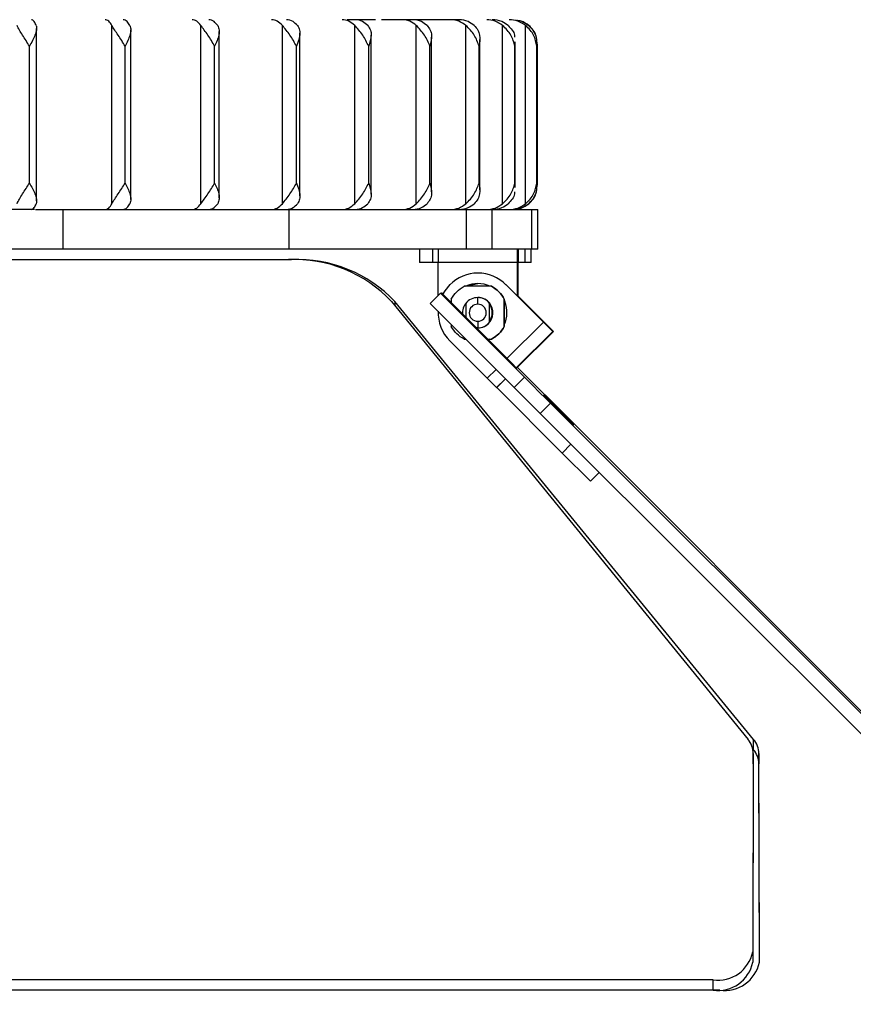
# Model space of a CAD drawing. Header units: millimetres. Extents: x -109 to 247, y -28 to 250.
# Tile 7 of 13: x 6 to 69, y -27 to 48. Entities that reach past the tile are written whole.
import ezdxf

# ---------------------------------------------------------------- set-up
doc = ezdxf.new("R2010")
doc.units = ezdxf.units.MM
doc.header["$PDSIZE"] = -1

msp = doc.modelspace()

# ---------------------------------------------------------------- linework, layer by layer
at = {"color": 7, "linetype": 'Continuous', "lineweight": 25}
for p, q in [((33.248, 47.857), (31.107, 47.857)), ((39.578, 47.857), (33.714, 47.857)), ((7.649, 34.16), (7.649, 47.204)), ((13.341, 33.95), (13.341, 47.414)), ((14.774, 34.266), (14.774, 47.098)), ((20.069, 33.95), (20.069, 47.414)), ((21.451, 34.395), (21.451, 46.969)), ((26.227, 33.95), (26.227, 47.414)), ((31.688, 33.95), (31.688, 47.414)), ((36.341, 33.95), (36.341, 47.414)), ((40.093, 33.95), (40.093, 47.414)), ((42.865, 33.95), (42.865, 47.414)), ((44.603, 33.95), (44.603, 47.414)), ((27.545, 34.535), (27.545, 46.829)), ((32.93, 34.674), (32.93, 46.69)), ((37.498, 34.836), (37.498, 46.529)), ((41.156, 35.003), (41.156, 46.361)), ((43.784, 46.191), (43.798, 45.857)), ((43.828, 35.173), (43.828, 46.191)), ((7.108, 35.507), (7.108, 45.857)), ((14.334, 35.507), (14.334, 45.857)), ((21.105, 35.507), (21.105, 45.857)), ((27.284, 35.507), (27.284, 45.857)), ((32.746, 35.507), (32.746, 45.857)), ((37.378, 35.507), (37.378, 45.857)), ((41.087, 35.507), (41.087, 45.857)), ((43.798, 35.507), (43.798, 45.857)), ((45.454, 35.507), (45.454, 45.857)), ((45.462, 35.341), (45.462, 46.023)), ((45.499, 35.347), (45.499, 46.018)), ((43.798, 35.507), (43.784, 35.173)), ((7.493, 33.507), (-61.477, 33.507)), ((7.562, 33.507), (45.523, 33.507)), ((9.631, 33.507), (9.631, 30.507)), ((26.734, 30.507), (26.734, 33.507)), ((40.121, 33.507), (40.121, 30.507)), ((42.079, 30.507), (42.079, 33.507)), ((45.06, 33.507), (45.06, 30.507)), ((45.523, 30.507), (45.523, 33.507)), ((45.523, 30.507), (-61.477, 30.507)), ((36.574, 30.507), (36.574, 29.507)), ((37.571, 30.507), (37.571, 29.507)), ((38.003, 30.507), (38, 29.507)), ((44.003, 30.507), (44, 29.507)), ((44.003, 26.948), (44.003, 30.507)), ((44.06, 29.507), (44.06, 30.507)), ((44.558, 30.507), (44.558, 29.507)), ((45.025, 29.507), (45.025, 30.507)), ((4.903, 29.728), (26.924, 29.728)), ((26.924, 29.726), (26.924, 29.728)), ((44, 29.507), (36.574, 29.507)), ((38, 27.016), (38, 29.507)), ((44, 26.95), (44, 29.507)), ((45.025, 29.507), (44.003, 29.507)), ((44.005, 26.945), (44.005, 29.507)), ((44.04, 26.911), (44.04, 29.507)), ((44.042, 26.908), (44.042, 29.507)), ((44.045, 26.906), (44.045, 29.507)), ((41, 28.707), (40.998, 28.707)), ((42.026, 27.707), (39.959, 27.707)), ((40.996, 27.907), (40.995, 27.907)), ((43.122, 27.829), (43.119, 27.829)), ((45.948, 25), (43.119, 27.829)), ((43.122, 27.829), (45.95, 25)), ((37.399, 26.414), (38.177, 27.192)), ((38.177, 27.192), (44.519, 20.828)), ((38.177, 27.192), (38.223, 27.192)), ((39.642, 25.778), (38.223, 27.192)), ((40.948, 26.857), (40.99, 26.857)), ((40.987, 26.352), (40.988, 26.852)), ((40.99, 26.852), (40.988, 26.852)), ((40.99, 26.852), (40.99, 26.857)), ((45.997, 25), (44.045, 26.952)), ((44.045, 26.95), (45.994, 25)), ((34.471, 26.546), (61.412, -6.55)), ((34.726, 26.546), (34.725, 26.234)), ((61.829, -6.55), (34.726, 26.546)), ((37.399, 26.414), (43.741, 20.05)), ((38.99, 26.738), (38.99, 26.429)), ((41.888, 26.415), (41.891, 26.415)), ((42.99, 24.677), (42.99, 26.738)), ((42.99, 26.738), (42.995, 26.738)), ((42.995, 26.738), (42.995, 24.677)), ((43.03, 26.547), (42.995, 26.627)), ((42.995, 26.625), (43.028, 26.547)), ((43.028, 26.547), (43.03, 26.547)), ((39.642, 25.778), (42.47, 22.95)), ((38.99, 24.809), (38.99, 24.677)), ((40.99, 24.557), (40.854, 24.565)), ((40.987, 25.062), (40.988, 24.562)), ((40.99, 24.562), (40.988, 24.562)), ((40.99, 24.562), (40.99, 24.557)), ((41.89, 25), (41.888, 25)), ((42.995, 24.677), (42.99, 24.677)), ((43.184, 22.237), (45.948, 25)), ((45.948, 25), (46.657, 24.293)), ((45.994, 25), (45.95, 25)), ((46.702, 24.293), (45.997, 25)), ((46.657, 24.293), (43.899, 21.535)), ((43.944, 21.535), (46.702, 24.293)), ((46.702, 24.293), (46.657, 24.293)), ((41.705, 20.758), (38.877, 23.586)), ((39.959, 23.707), (40.088, 23.707)), ((41.712, 23.707), (42.026, 23.707)), ((42.47, 22.95), (43.889, 21.535)), ((41.705, 20.758), (42.37, 21.422)), ((43.889, 21.535), (43.944, 21.535)), ((41.705, 20.758), (42.415, 20.05)), ((43.078, 20.714), (42.415, 20.05)), ((43.079, 20.712), (42.418, 20.05)), ((43.741, 20.05), (44.519, 20.828)), ((42.415, 20.05), (42.418, 20.05)), ((47.368, 15.101), (42.418, 20.05)), ((43.741, 20.05), (45.708, 18.084)), ((46.486, 18.862), (45.708, 18.084)), ((91.188, -25.789), (46.486, 18.862)), ((46.704, 18.862), (91.304, -25.789)), ((90.41, -26.567), (45.708, 18.084)), ((47.098, 18.353), (47.094, 18.349)), ((47.117, 18.353), (47.113, 18.349)), ((47.368, 15.101), (48.031, 15.764)), ((47.368, 15.101), (49.497, 12.979)), ((50.157, 13.64), (49.497, 12.979)), ((49.519, 12.979), (50.168, 13.629)), ((49.519, 12.979), (49.497, 12.979)), ((61.828, -7.327), (61.829, -6.55)), ((61.828, -7.327), (61.77, -7.257)), ((61.811, -7.61), (61.774, -22.598)), ((61.813, -8.388), (61.811, -7.61)), ((62.234, -7.61), (62.232, -8.388)), ((62.271, -22.598), (62.234, -7.61)), ((61.813, -8.388), (61.776, -23.376)), ((62.269, -23.376), (62.232, -8.388)), ((61.774, -22.598), (61.776, -23.376)), ((62.269, -23.376), (62.271, -22.598)), ((58.769, -24.719), (-75.231, -24.719)), ((58.771, -25.497), (58.769, -24.719)), ((59.274, -25.497), (-75.229, -25.497))]:
    msp.add_line(p, q, dxfattribs=at)
at = {"color": 7, "linetype": 'Continuous'}
for q in [(38.274, 27.192), (43.735, 21.722)]:
    msp.add_line((38.265, 27.192), q, dxfattribs=at)
at = {"color": 7, "linetype": 'Continuous', "lineweight": 25, "flags": 128}
for points in [[(38.877, 27.829), (38.503, 27.374), (38.333, 27.084)], [(40.08, 27.707), (40.154, 27.74), (40.996, 27.907)], [(38.936, 26.483), (38.963, 26.551), (38.99, 26.612)], [(38.937, 26.482), (38.964, 26.549), (38.975, 26.576)], [(40.988, 24.562), (40.859, 24.57), (40.849, 24.571)], [(41.912, 23.707), (41.835, 23.674), (41.77, 23.648)], [(41.771, 23.648), (41.836, 23.674), (41.913, 23.707)], [(46.704, 18.862), (45.404, 20.163), (44.074, 21.494), (43.988, 21.579)], [(44.519, 20.828), (44.769, 20.578), (45.018, 20.329), (45.267, 20.08), (45.514, 19.833), (45.761, 19.587), (46.005, 19.343), (46.247, 19.101), (46.486, 18.862)], [(47.091, 18.353), (46.658, 18.786), (46.292, 19.153), (46.048, 19.399), (45.963, 19.485), (46.051, 19.399), (46.297, 19.153), (46.665, 18.786), (47.098, 18.353)], [(47.109, 18.353), (46.676, 18.786), (46.31, 19.153), (46.066, 19.399), (45.981, 19.485), (46.069, 19.399), (46.316, 19.153), (46.683, 18.786), (47.117, 18.353)], [(47.098, 18.353), (47.531, 17.92), (47.897, 17.553), (48.141, 17.308), (48.226, 17.222), (48.138, 17.308), (47.892, 17.553), (47.524, 17.92), (47.091, 18.353)], [(47.117, 18.353), (47.549, 17.92), (47.916, 17.553), (48.16, 17.308), (48.244, 17.222), (48.156, 17.308), (47.91, 17.553), (47.542, 17.92), (47.109, 18.353)]]:
    msp.add_lwpolyline(points, dxfattribs=at)
at = {"color": 7, "linetype": 'Continuous', "lineweight": 25}
for centre, radius, start, end in [((27.112, 19.656), 10.081, 43.11504, 92.42909), ((27.345, 19.606), 10.131, 43.23849, 92.38644), ((40.998, 25.707), 3, 44.99988, 135.00012), ((41, 25.707), 3, 44.99989, 89.99998), ((40.995, 25.707), 2.2, 65.37995, 114.62005), ((40.996, 25.707), 2.2, 65.37995, 90), ((40.988, 25.707), 1.145, 90.00002, 141.8158), ((40.988, 25.707), 1.145, 38.1842, 89.99998), ((40.99, 25.707), 1.15, 83.8843, 90), ((40.99, 25.707), 1.15, 270.00015, 83.88419), ((40.99, 25.707), 1.15, 137.90217, 186.75773), ((40.987, 25.707), 0.645, 90.00014, 269.99986), ((40.987, 25.707), 0.645, 270.00014, 89.99986), ((40.995, 25.707), 2.2, 335.35696, 22.44822), ((40.996, 25.707), 2.2, 335.28769, 22.44822), ((40.998, 25.707), 3, 177.6758, 224.99989), ((40.988, 25.707), 1.145, 270.00002, 321.8158), ((60.138, -7.634), 1.673, 0.82876, 40.43077), ((60.554, -7.644), 1.681, 1.1382, 40.61592), ((60.552, -8.421), 1.681, 1.1382, 40.61592), ((59.143, -22.06), 2.686, 261.99275, 348.44204), ((59.145, -22.838), 2.686, 261.99275, 348.44204), ((59.65, -22.853), 2.67, 261.90836, 348.71496)]:
    msp.add_arc(centre, radius, start, end, dxfattribs=at)
for points, knots in [([(7.619, 47.414), (7.573, 47.528), (7.468, 47.786), (7.34, 47.832), (7.268, 47.857)], [0, 0, 0, 0, 0.43833, 1, 1, 1, 1]), ([(13.341, 47.414), (13.262, 47.542), (13.105, 47.797), (12.917, 47.837), (12.822, 47.857)], [0, 0, 0, 0, 0.5, 1, 1, 1, 1]), ([(14.707, 47.414), (14.639, 47.528), (14.483, 47.786), (14.294, 47.832), (14.188, 47.857)], [0, 0, 0, 0, 0.43833, 1, 1, 1, 1]), ([(20.069, 47.414), (19.967, 47.542), (19.762, 47.797), (19.516, 47.837), (19.393, 47.857)], [0, 0, 0, 0, 0.5, 1, 1, 1, 1]), ([(21.333, 47.414), (21.244, 47.528), (21.041, 47.786), (20.795, 47.832), (20.657, 47.857)], [0, 0, 0, 0, 0.4383299, 1, 1, 1, 1]), ([(26.227, 47.414), (26.102, 47.542), (25.854, 47.797), (25.556, 47.837), (25.407, 47.857)], [0, 0, 0, 0, 0.5, 1, 1, 1, 1]), ([(27.363, 47.414), (27.255, 47.528), (27.009, 47.786), (26.71, 47.832), (26.543, 47.857)], [0, 0, 0, 0, 0.43833, 1, 1, 1, 1]), ([(31.688, 47.414), (31.544, 47.542), (31.257, 47.797), (30.913, 47.837), (30.741, 47.857)], [0, 0, 0, 0, 0.5, 1, 1, 1, 1]), ([(32.673, 47.414), (32.548, 47.528), (32.264, 47.786), (31.92, 47.832), (31.726, 47.857)], [0, 0, 0, 0, 0.43833, 1, 1, 1, 1]), ([(36.341, 47.414), (36.181, 47.542), (35.862, 47.797), (35.478, 47.837), (35.287, 47.857)], [0, 0, 0, 0, 0.5, 1, 1, 1, 1]), ([(37.155, 47.414), (37.017, 47.528), (36.7, 47.786), (36.316, 47.832), (36.101, 47.857)], [0, 0, 0, 0, 0.43833, 1, 1, 1, 1]), ([(40.093, 47.414), (39.92, 47.542), (39.574, 47.797), (39.159, 47.837), (38.952, 47.857)], [0, 0, 0, 0, 0.5, 1, 1, 1, 1]), ([(40.719, 47.414), (40.569, 47.528), (40.227, 47.786), (39.812, 47.832), (39.578, 47.857)], [0, 0, 0, 0, 0.43833, 1, 1, 1, 1]), ([(42.865, 47.414), (42.683, 47.542), (42.318, 47.797), (41.881, 47.837), (41.662, 47.857)], [0, 0, 0, 0, 0.5000001, 1, 1, 1, 1]), ([(43.292, 47.414), (43.133, 47.528), (42.772, 47.786), (42.334, 47.832), (42.088, 47.857)], [0, 0, 0, 0, 0.43833, 1, 1, 1, 1]), ([(44.603, 47.414), (44.415, 47.542), (44.038, 47.797), (43.587, 47.837), (43.361, 47.857)], [0, 0, 0, 0, 0.5, 1, 1, 1, 1]), ([(44.82, 47.414), (44.659, 47.532), (44.383, 47.733), (44.049, 47.775), (43.911, 47.792)], [0, 0, 0, 0, 0.587042, 1, 1, 1, 1]), ([(44.854, 47.414), (44.668, 47.547), (44.38, 47.752), (44.034, 47.791), (43.912, 47.805)], [0, 0, 0, 0, 0.648169, 1, 1, 1, 1]), ([(7.108, 45.857), (6.935, 46.135), (6.676, 46.552), (6.332, 47.079), (6.23, 47.303), (6.179, 47.414)], [0, 0, 0, 0, 0.498883, 0.749389, 1, 1, 1, 1]), ([(7.619, 47.414), (7.634, 47.303), (7.665, 47.079), (7.495, 46.552), (7.263, 46.135), (7.108, 45.857)], [0, 0, 0, 0, 0.250861, 0.501307, 1, 1, 1, 1]), ([(14.334, 45.857), (14.165, 46.135), (13.911, 46.552), (13.539, 47.079), (13.407, 47.303), (13.341, 47.414)], [0, 0, 0, 0, 0.498883, 0.749389, 1, 1, 1, 1]), ([(14.707, 47.414), (14.739, 47.303), (14.804, 47.079), (14.688, 46.552), (14.475, 46.135), (14.334, 45.857)], [0, 0, 0, 0, 0.250861, 0.501307, 1, 1, 1, 1]), ([(21.105, 45.857), (20.944, 46.135), (20.701, 46.552), (20.309, 47.079), (20.149, 47.303), (20.069, 47.414)], [0, 0, 0, 0, 0.498883, 0.749389, 1, 1, 1, 1]), ([(21.333, 47.414), (21.382, 47.303), (21.479, 47.079), (21.42, 46.552), (21.231, 46.135), (21.105, 45.857)], [0, 0, 0, 0, 0.250861, 0.501307, 1, 1, 1, 1]), ([(27.284, 45.857), (27.134, 46.135), (26.908, 46.552), (26.502, 47.079), (26.318, 47.303), (26.227, 47.414)], [0, 0, 0, 0, 0.498883, 0.749389, 1, 1, 1, 1]), ([(27.363, 47.414), (27.426, 47.303), (27.554, 47.079), (27.554, 46.552), (27.392, 46.135), (27.284, 45.857)], [0, 0, 0, 0, 0.250861, 0.501307, 1, 1, 1, 1]), ([(32.746, 45.857), (32.609, 46.135), (32.404, 46.552), (31.994, 47.079), (31.79, 47.303), (31.688, 47.414)], [0, 0, 0, 0, 0.4988829, 0.7493889, 1, 1, 1, 1]), ([(32.673, 47.414), (32.75, 47.303), (32.906, 47.079), (32.964, 46.552), (32.833, 46.135), (32.746, 45.857)], [0, 0, 0, 0, 0.250861, 0.501307, 1, 1, 1, 1]), ([(37.378, 45.857), (37.258, 46.135), (37.078, 46.552), (36.672, 47.079), (36.451, 47.303), (36.341, 47.414)], [0, 0, 0, 0, 0.4988829, 0.7493889, 1, 1, 1, 1]), ([(37.155, 47.414), (37.245, 47.303), (37.426, 47.079), (37.541, 46.552), (37.443, 46.135), (37.378, 45.857)], [0, 0, 0, 0, 0.250861, 0.501307, 1, 1, 1, 1]), ([(41.087, 45.857), (40.986, 46.135), (40.835, 46.552), (40.441, 47.079), (40.209, 47.303), (40.093, 47.414)], [0, 0, 0, 0, 0.4988829, 0.7493889, 1, 1, 1, 1]), ([(40.719, 47.414), (40.82, 47.303), (41.021, 47.079), (41.191, 46.552), (41.129, 46.135), (41.087, 45.857)], [0, 0, 0, 0, 0.2508613, 0.5013074, 1, 1, 1, 1]), ([(43.798, 45.857), (43.718, 46.135), (43.598, 46.552), (43.224, 47.079), (42.985, 47.303), (42.865, 47.414)], [0, 0, 0, 0, 0.498883, 0.749389, 1, 1, 1, 1]), ([(43.292, 47.414), (43.398, 47.302), (43.612, 47.078), (43.771, 46.769), (43.77, 46.58), (43.77, 46.53)], [0, 0, 0, 0, 0.423469, 0.846237, 1, 1, 1, 1]), ([(45.454, 45.857), (45.397, 46.135), (45.311, 46.552), (44.965, 47.079), (44.724, 47.303), (44.603, 47.414)], [0, 0, 0, 0, 0.498883, 0.749389, 1, 1, 1, 1]), ([(44.82, 47.414), (44.936, 47.303), (45.166, 47.079), (45.435, 46.552), (45.446, 46.135), (45.454, 45.857)], [0, 0, 0, 0, 0.250861, 0.501307, 1, 1, 1, 1]), ([(45.47, 46.018), (45.462, 46.241), (45.448, 46.604), (45.2, 47.079), (44.969, 47.303), (44.854, 47.414)], [0, 0, 0, 0, 0.445016, 0.72245, 1, 1, 1, 1]), ([(6.179, 33.95), (6.23, 34.062), (6.332, 34.286), (6.676, 34.813), (6.935, 35.23), (7.108, 35.507)], [0, 0, 0, 0, 0.250861, 0.501307, 1, 1, 1, 1]), ([(7.108, 35.507), (7.263, 35.23), (7.495, 34.812), (7.665, 34.285), (7.634, 34.062), (7.619, 33.95)], [0, 0, 0, 0, 0.498883, 0.749389, 1, 1, 1, 1]), ([(13.341, 33.95), (13.407, 34.062), (13.539, 34.286), (13.912, 34.813), (14.165, 35.23), (14.334, 35.507)], [0, 0, 0, 0, 0.250861, 0.501307, 1, 1, 1, 1]), ([(14.334, 35.507), (14.476, 35.23), (14.688, 34.812), (14.804, 34.285), (14.739, 34.062), (14.707, 33.95)], [0, 0, 0, 0, 0.4988829, 0.7493889, 1, 1, 1, 1]), ([(20.069, 33.95), (20.149, 34.062), (20.309, 34.286), (20.702, 34.813), (20.944, 35.23), (21.105, 35.507)], [0, 0, 0, 0, 0.2508611, 0.5013073, 1, 1, 1, 1]), ([(21.105, 35.507), (21.231, 35.23), (21.42, 34.812), (21.479, 34.285), (21.382, 34.062), (21.333, 33.95)], [0, 0, 0, 0, 0.498883, 0.749389, 1, 1, 1, 1]), ([(26.227, 33.95), (26.319, 34.062), (26.502, 34.286), (26.908, 34.813), (27.134, 35.23), (27.284, 35.507)], [0, 0, 0, 0, 0.250861, 0.501307, 1, 1, 1, 1]), ([(27.284, 35.507), (27.392, 35.23), (27.554, 34.812), (27.554, 34.285), (27.426, 34.062), (27.363, 33.95)], [0, 0, 0, 0, 0.498883, 0.749389, 1, 1, 1, 1]), ([(31.688, 33.95), (31.79, 34.062), (31.994, 34.286), (32.404, 34.813), (32.609, 35.23), (32.746, 35.507)], [0, 0, 0, 0, 0.250861, 0.501307, 1, 1, 1, 1]), ([(32.746, 35.507), (32.833, 35.23), (32.964, 34.812), (32.906, 34.285), (32.75, 34.062), (32.673, 33.95)], [0, 0, 0, 0, 0.498883, 0.749389, 1, 1, 1, 1]), ([(36.341, 33.95), (36.452, 34.062), (36.672, 34.286), (37.078, 34.813), (37.258, 35.23), (37.378, 35.507)], [0, 0, 0, 0, 0.250861, 0.501307, 1, 1, 1, 1]), ([(37.378, 35.507), (37.443, 35.23), (37.541, 34.812), (37.425, 34.285), (37.245, 34.062), (37.155, 33.95)], [0, 0, 0, 0, 0.498883, 0.749389, 1, 1, 1, 1]), ([(40.093, 33.95), (40.209, 34.062), (40.441, 34.286), (40.835, 34.813), (40.986, 35.23), (41.087, 35.507)], [0, 0, 0, 0, 0.250861, 0.501307, 1, 1, 1, 1]), ([(41.087, 35.507), (41.129, 35.23), (41.191, 34.812), (41.021, 34.285), (40.82, 34.062), (40.719, 33.95)], [0, 0, 0, 0, 0.498883, 0.749389, 1, 1, 1, 1]), ([(42.865, 33.95), (42.985, 34.062), (43.224, 34.286), (43.598, 34.813), (43.718, 35.23), (43.798, 35.507)], [0, 0, 0, 0, 0.2508614, 0.5013074, 1, 1, 1, 1]), ([(44.603, 33.95), (44.724, 34.062), (44.965, 34.286), (45.311, 34.813), (45.397, 35.23), (45.454, 35.507)], [0, 0, 0, 0, 0.250861, 0.501307, 1, 1, 1, 1]), ([(45.454, 35.507), (45.446, 35.23), (45.435, 34.812), (45.166, 34.285), (44.936, 34.062), (44.82, 33.95)], [0, 0, 0, 0, 0.498883, 0.749389, 1, 1, 1, 1]), ([(44.854, 33.95), (44.969, 34.062), (45.2, 34.286), (45.448, 34.761), (45.462, 35.124), (45.471, 35.347)], [0, 0, 0, 0, 0.277829, 0.555198, 1, 1, 1, 1]), ([(43.77, 34.835), (43.77, 34.784), (43.771, 34.595), (43.612, 34.286), (43.398, 34.062), (43.292, 33.95)], [0, 0, 0, 0, 0.1540961, 0.5769594, 1, 1, 1, 1]), ([(7.268, 33.507), (7.34, 33.533), (7.468, 33.578), (7.573, 33.837), (7.619, 33.95)], [0, 0, 0, 0, 0.56167, 1, 1, 1, 1]), ([(12.822, 33.507), (12.916, 33.527), (13.105, 33.567), (13.262, 33.823), (13.341, 33.95)], [0, 0, 0, 0, 0.49896, 1, 1, 1, 1]), ([(14.188, 33.507), (14.294, 33.533), (14.483, 33.578), (14.639, 33.837), (14.707, 33.95)], [0, 0, 0, 0, 0.56167, 1, 1, 1, 1]), ([(19.393, 33.507), (19.516, 33.527), (19.762, 33.567), (19.967, 33.823), (20.069, 33.95)], [0, 0, 0, 0, 0.4989602, 1, 1, 1, 1]), ([(20.657, 33.507), (20.795, 33.533), (21.041, 33.578), (21.244, 33.837), (21.333, 33.95)], [0, 0, 0, 0, 0.56167, 1, 1, 1, 1]), ([(25.407, 33.507), (25.555, 33.527), (25.854, 33.567), (26.102, 33.823), (26.227, 33.95)], [0, 0, 0, 0, 0.49896, 1, 1, 1, 1]), ([(26.543, 33.507), (26.71, 33.533), (27.009, 33.578), (27.255, 33.837), (27.363, 33.95)], [0, 0, 0, 0, 0.56167, 1, 1, 1, 1]), ([(30.741, 33.507), (30.913, 33.527), (31.257, 33.567), (31.544, 33.823), (31.688, 33.95)], [0, 0, 0, 0, 0.49896, 1, 1, 1, 1]), ([(31.726, 33.507), (31.92, 33.533), (32.264, 33.578), (32.548, 33.837), (32.673, 33.95)], [0, 0, 0, 0, 0.56167, 1, 1, 1, 1]), ([(35.287, 33.507), (35.478, 33.527), (35.861, 33.567), (36.181, 33.823), (36.341, 33.95)], [0, 0, 0, 0, 0.49896, 1, 1, 1, 1]), ([(36.101, 33.507), (36.316, 33.533), (36.7, 33.578), (37.017, 33.837), (37.155, 33.95)], [0, 0, 0, 0, 0.5616701, 1, 1, 1, 1]), ([(38.952, 33.507), (39.159, 33.527), (39.574, 33.567), (39.919, 33.823), (40.093, 33.95)], [0, 0, 0, 0, 0.4989601, 1, 1, 1, 1]), ([(39.578, 33.507), (39.812, 33.533), (40.227, 33.578), (40.569, 33.837), (40.719, 33.95)], [0, 0, 0, 0, 0.56167, 1, 1, 1, 1]), ([(41.662, 33.507), (41.88, 33.527), (42.318, 33.567), (42.683, 33.823), (42.865, 33.95)], [0, 0, 0, 0, 0.49896, 1, 1, 1, 1]), ([(42.088, 33.507), (42.334, 33.533), (42.772, 33.578), (43.133, 33.837), (43.292, 33.95)], [0, 0, 0, 0, 0.56167, 1, 1, 1, 1]), ([(43.361, 33.507), (43.586, 33.527), (44.038, 33.567), (44.415, 33.823), (44.603, 33.95)], [0, 0, 0, 0, 0.49896, 1, 1, 1, 1]), ([(43.578, 33.507), (43.832, 33.533), (44.284, 33.578), (44.657, 33.837), (44.82, 33.95)], [0, 0, 0, 0, 0.56167, 1, 1, 1, 1]), ([(43.611, 33.507), (43.837, 33.527), (44.288, 33.567), (44.665, 33.823), (44.854, 33.95)], [0, 0, 0, 0, 0.49896, 1, 1, 1, 1]), ([(40.088, 26.415), (40.088, 26.305), (40.088, 26.086), (40.087, 25.709), (40.087, 25.421), (40.088, 25.283), (40.088, 25.256)], [0, 0, 0, 0, 0.30901, 0.617741, 0.925948, 1, 1, 1, 1]), ([(41.888, 25), (41.888, 25.109), (41.888, 25.328), (41.887, 25.707), (41.888, 26.087), (41.888, 26.305), (41.888, 26.415)], [0, 0, 0, 0, 0.2501427, 0.5000596, 0.7495522, 1, 1, 1, 1]), ([(41.888, 25.158), (41.915, 25.19), (42.03, 25.327), (42.095, 25.651), (42.075, 26.042), (41.945, 26.253), (41.888, 26.345)], [0, 0, 0, 0, 0.098776, 0.420692, 0.747154, 1, 1, 1, 1])]:
    msp.add_open_spline(points, degree=3, knots=knots, dxfattribs=at)
for points in [[(38.99, 26.738), (39.114, 26.937), (39.361, 27.336), (39.76, 27.584), (39.959, 27.707)], [(42.021, 27.707), (42.22, 27.584), (42.619, 27.336), (42.866, 26.937), (42.99, 26.738)], [(42.995, 26.738), (42.871, 26.937), (42.624, 27.336), (42.225, 27.584), (42.026, 27.707)], [(39.959, 23.707), (39.76, 23.831), (39.361, 24.079), (39.114, 24.477), (38.99, 24.677)], [(42.99, 24.677), (42.866, 24.477), (42.619, 24.079), (42.22, 23.831), (42.021, 23.707)], [(42.026, 23.707), (42.225, 23.831), (42.624, 24.079), (42.871, 24.477), (42.995, 24.677)]]:
    msp.add_open_spline(points, degree=3, dxfattribs=at)
at = {"color": 7, "linetype": 'Continuous'}
msp.add_point((38.265, 27.192), dxfattribs=at)

doc.saveas('drawing.dxf')
